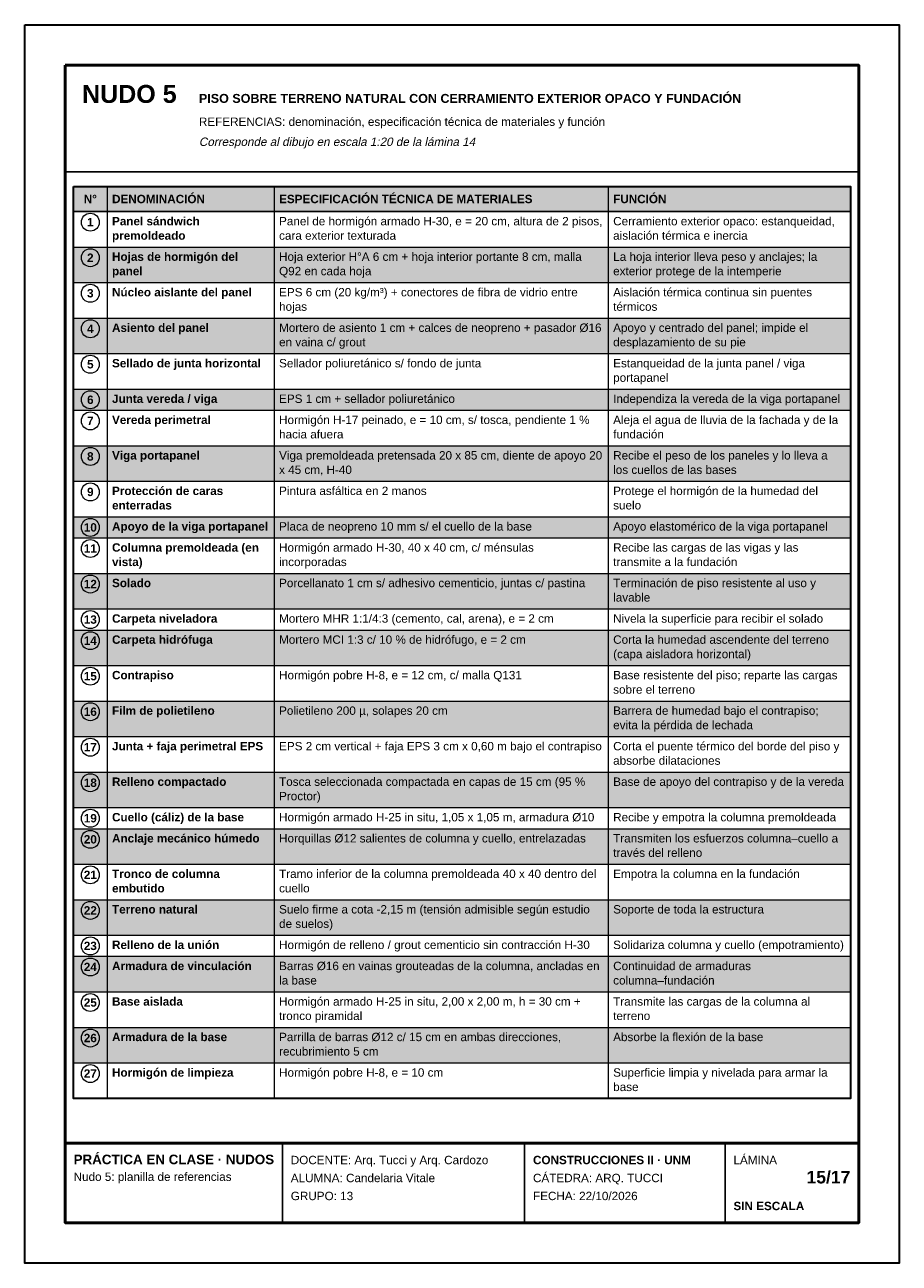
# Model space of a CAD drawing. Header units: millimetres. Extents: x 6 to 4194, y 6 to 5934.
import ezdxf
from ezdxf.enums import TextEntityAlignment as Align

# ---------------------------------------------------------------- set-up
doc = ezdxf.new("R2010")
doc.units = ezdxf.units.MM
doc.header["$LTSCALE"] = 20
for name, color, linetype in [('X-MARCO', 7, 'Continuous'), ('X-ROTULO', 7, 'Continuous'), ('X-TABLA', 7, 'Continuous'), ('X-TEXTOS', 7, 'Continuous')]:
    doc.layers.add(name, color=color, linetype=linetype)
doc.styles.add('ARIAL', font='arial.ttf')
doc.styles.add('ARIAL-B', font='arialbd.ttf')

msp = doc.modelspace()

# ---------------------------------------------------------------- hatches: boundary and pattern name
at = {"layer": 'X-TABLA', "true_color": 0xd9d9d9}
h = msp.add_hatch(color=254, dxfattribs=at)
h.dxf.hatch_style = 1
h.paths.add_polyline_path([(240, 5160), (3960, 5160), (3960, 5040), (240, 5040)])
at = {"layer": 'X-TABLA', "true_color": 0xf2f2f2}
h = msp.add_hatch(color=7, dxfattribs=at)
h.dxf.hatch_style = 1
h.paths.add_polyline_path([(240, 4870), (3960, 4870), (3960, 4700), (240, 4700)])
h = msp.add_hatch(color=7, dxfattribs=at)
h.dxf.hatch_style = 1
h.paths.add_polyline_path([(240, 4530), (3960, 4530), (3960, 4360), (240, 4360)])
h = msp.add_hatch(color=7, dxfattribs=at)
h.dxf.hatch_style = 1
h.paths.add_polyline_path([(240, 4190), (3960, 4190), (3960, 4089), (240, 4089)])
h = msp.add_hatch(color=7, dxfattribs=at)
h.dxf.hatch_style = 1
h.paths.add_polyline_path([(240, 3919), (3960, 3919), (3960, 3749), (240, 3749)])
h = msp.add_hatch(color=7, dxfattribs=at)
h.dxf.hatch_style = 1
h.paths.add_polyline_path([(240, 3579), (3960, 3579), (3960, 3478), (240, 3478)])
h = msp.add_hatch(color=7, dxfattribs=at)
h.dxf.hatch_style = 1
h.paths.add_polyline_path([(240, 3308), (3960, 3308), (3960, 3138), (240, 3138)])
h = msp.add_hatch(color=7, dxfattribs=at)
h.dxf.hatch_style = 1
h.paths.add_polyline_path([(240, 3037), (3960, 3037), (3960, 2867), (240, 2867)])
h = msp.add_hatch(color=7, dxfattribs=at)
h.dxf.hatch_style = 1
h.paths.add_polyline_path([(240, 2697), (3960, 2697), (3960, 2527), (240, 2527)])
h = msp.add_hatch(color=7, dxfattribs=at)
h.dxf.hatch_style = 1
h.paths.add_polyline_path([(240, 2357), (3960, 2357), (3960, 2187), (240, 2187)])
h = msp.add_hatch(color=7, dxfattribs=at)
h.dxf.hatch_style = 1
h.paths.add_polyline_path([(240, 2086), (3960, 2086), (3960, 1916), (240, 1916)])
h = msp.add_hatch(color=7, dxfattribs=at)
h.dxf.hatch_style = 1
h.paths.add_polyline_path([(240, 1746), (3960, 1746), (3960, 1576), (240, 1576)])
h = msp.add_hatch(color=7, dxfattribs=at)
h.dxf.hatch_style = 1
h.paths.add_polyline_path([(240, 1475), (3960, 1475), (3960, 1305), (240, 1305)])
h = msp.add_hatch(color=7, dxfattribs=at)
h.dxf.hatch_style = 1
h.paths.add_polyline_path([(240, 1135), (3960, 1135), (3960, 965), (240, 965)])

# ---------------------------------------------------------------- linework, layer by layer
at = {"layer": 'X-MARCO', "lineweight": 30}
msp.add_lwpolyline([(6, 5934), (4194, 5934), (4194, 6), (6, 6)], close=True, dxfattribs=at)
at = {"layer": 'X-MARCO', "lineweight": 50}
msp.add_lwpolyline([(200, 5740), (4000, 5740), (4000, 200), (200, 200)], close=True, dxfattribs=at)
at = {"layer": 'X-ROTULO', "lineweight": 50}
msp.add_lwpolyline([(200, 580), (4000, 580), (4000, 200), (200, 200)], close=True, dxfattribs=at)
at = {"layer": 'X-ROTULO', "lineweight": 25}
for points in [[(1240, 580), (1240, 200)], [(2400, 580), (2400, 200)], [(3360, 580), (3360, 200)]]:
    msp.add_lwpolyline(points, dxfattribs=at)
at = {"layer": 'X-TABLA', "lineweight": 25}
msp.add_lwpolyline([(240, 5160), (3960, 5160), (3960, 5040), (240, 5040)], close=True, dxfattribs=at)
at = {"layer": 'X-TABLA', "lineweight": 30}
msp.add_lwpolyline([(240, 5160), (3960, 5160), (3960, 795), (240, 795)], close=True, dxfattribs=at)
at = {"layer": 'X-TABLA', "lineweight": 13}
for points in [[(400, 5160), (400, 795)], [(1200, 5160), (1200, 795)], [(2800, 5160), (2800, 795)], [(240, 4870), (3960, 4870)], [(240, 4700), (3960, 4700)], [(240, 4530), (3960, 4530)], [(240, 4360), (3960, 4360)], [(240, 4190), (3960, 4190)], [(240, 4089), (3960, 4089)], [(240, 3919), (3960, 3919)], [(240, 3749), (3960, 3749)], [(240, 3579), (3960, 3579)], [(240, 3478), (3960, 3478)], [(240, 3308), (3960, 3308)], [(240, 3138), (3960, 3138)], [(240, 3037), (3960, 3037)], [(240, 2867), (3960, 2867)], [(240, 2697), (3960, 2697)], [(240, 2527), (3960, 2527)], [(240, 2357), (3960, 2357)], [(240, 2187), (3960, 2187)], [(240, 2086), (3960, 2086)], [(240, 1916), (3960, 1916)], [(240, 1746), (3960, 1746)], [(240, 1576), (3960, 1576)], [(240, 1475), (3960, 1475)], [(240, 1305), (3960, 1305)], [(240, 1135), (3960, 1135)], [(240, 965), (3960, 965)], [(240, 795), (3960, 795)]]:
    msp.add_lwpolyline(points, dxfattribs=at)
at = {"layer": 'X-TABLA', "lineweight": 18}
for centre in [(320, 4989), (320, 4819), (320, 4649), (320, 4479), (320, 4309), (320, 4139), (320, 4038), (320, 3868), (320, 3698), (320, 3528), (320, 3427), (320, 3257), (320, 3087), (320, 2986), (320, 2816), (320, 2646), (320, 2476), (320, 2306), (320, 2136), (320, 2035), (320, 1865), (320, 1695), (320, 1525), (320, 1424), (320, 1254), (320, 1084), (320, 914)]:
    msp.add_circle(centre, 43, dxfattribs=at)
at = {"layer": 'X-TEXTOS', "lineweight": 25}
msp.add_lwpolyline([(200, 5230), (4000, 5230)], dxfattribs=at)

# ---------------------------------------------------------------- texts
at = {"layer": 'X-ROTULO'}
for s, height, style, p in [('PRÁCTICA EN CLASE · NUDOS', 45.824, 'ARIAL-B', (240, 480)), ('DOCENTE: Arq. Tucci y Arq. Cardozo', 40.096, 'ARIAL', (1280, 480)), ('CONSTRUCCIONES II · UNM', 40.096, 'ARIAL-B', (2440, 480)), ('LÁMINA', 40.1, 'ARIAL', (3400, 480)), ('Nudo 5: planilla de referencias', 40.096, 'ARIAL', (240, 400)), ('ALUMNA: Candelaria Vitale', 40.096, 'ARIAL', (1280, 394)), ('CÁTEDRA: ARQ. TUCCI', 40.096, 'ARIAL', (2440, 394)), ('GRUPO: 13', 40.1, 'ARIAL', (1280, 308)), ('FECHA: 22/10/2026', 40.096, 'ARIAL', (2440, 308)), ('SIN ESCALA', 40.1, 'ARIAL-B', (3400, 260))]:
    msp.add_text(s, height=height, dxfattribs=dict(at, style=style)).set_placement(p)
at = {"layer": 'X-ROTULO', "style": 'ARIAL-B'}
msp.add_text('15/17', height=60.14, dxfattribs=at).set_placement((3960, 388), align=Align.RIGHT)
at = {"layer": 'X-TABLA', "style": 'ARIAL-B'}
for s, p in [('N°', (320, 5080)), ('1', (320, 4969)), ('2', (320, 4799)), ('3', (320, 4629)), ('4', (320, 4459)), ('5', (320, 4289)), ('6', (320, 4119)), ('7', (320, 4018)), ('8', (320, 3848)), ('9', (320, 3678)), ('10', (320, 3508)), ('11', (320, 3407)), ('12', (320, 3237)), ('13', (320, 3067)), ('14', (320, 2966)), ('15', (320, 2796)), ('16', (320, 2626)), ('17', (320, 2456)), ('18', (320, 2286)), ('19', (320, 2116)), ('20', (320, 2015)), ('21', (320, 1845)), ('22', (320, 1675)), ('23', (320, 1505)), ('24', (320, 1404)), ('25', (320, 1234)), ('26', (320, 1064)), ('27', (320, 894))]:
    msp.add_text(s, height=40.1, dxfattribs=at).set_placement(p, align=Align.CENTER)
at = {"layer": 'X-TABLA'}
for s, height, style, p in [('DENOMINACIÓN', 40.096, 'ARIAL-B', (424, 5080)), ('ESPECIFICACIÓN TÉCNICA DE MATERIALES', 40.096, 'ARIAL-B', (1224, 5080)), ('FUNCIÓN', 40.1, 'ARIAL-B', (2824, 5080)), ('Panel sándwich', 40.096, 'ARIAL-B', (424, 4974)), ('Panel de hormigón armado H-30, e = 20 cm, altura de 2 pisos,', 40.096, 'ARIAL', (1224, 4974)), ('Cerramiento exterior opaco: estanqueidad,', 40.096, 'ARIAL', (2824, 4974)), ('premoldeado', 40.096, 'ARIAL-B', (424, 4905)), ('cara exterior texturada', 40.096, 'ARIAL', (1224, 4905)), ('aislación térmica e inercia', 40.096, 'ARIAL', (2824, 4905)), ('Hojas de hormigón del', 40.096, 'ARIAL-B', (424, 4804)), ('Hoja exterior H°A 6 cm + hoja interior portante 8 cm, malla', 40.096, 'ARIAL', (1224, 4804)), ('La hoja interior lleva peso y anclajes; la', 40.096, 'ARIAL', (2824, 4804)), ('panel', 40.1, 'ARIAL-B', (424, 4735)), ('Q92 en cada hoja', 40.096, 'ARIAL', (1224, 4735)), ('exterior protege de la intemperie', 40.096, 'ARIAL', (2824, 4735)), ('Núcleo aislante del panel', 40.096, 'ARIAL-B', (424, 4634)), ('EPS 6 cm (20 kg/m³) + conectores de fibra de vidrio entre', 40.096, 'ARIAL', (1224, 4634)), ('Aislación térmica continua sin puentes', 40.096, 'ARIAL', (2824, 4634)), ('hojas', 40.1, 'ARIAL', (1224, 4565)), ('térmicos', 40.1, 'ARIAL', (2824, 4565)), ('Asiento del panel', 40.096, 'ARIAL-B', (424, 4464)), ('Mortero de asiento 1 cm + calces de neopreno + pasador Ø16', 40.096, 'ARIAL', (1224, 4464)), ('Apoyo y centrado del panel; impide el', 40.096, 'ARIAL', (2824, 4464)), ('en vaina c/ grout', 40.096, 'ARIAL', (1224, 4395)), ('desplazamiento de su pie', 40.096, 'ARIAL', (2824, 4395)), ('Sellado de junta horizontal', 40.096, 'ARIAL-B', (424, 4294)), ('Sellador poliuretánico s/ fondo de junta', 40.096, 'ARIAL', (1224, 4294)), ('Estanqueidad de la junta panel / viga', 40.096, 'ARIAL', (2824, 4294)), ('portapanel', 40.1, 'ARIAL', (2824, 4225)), ('Junta vereda / viga', 40.096, 'ARIAL-B', (424, 4124)), ('EPS 1 cm + sellador poliuretánico', 40.096, 'ARIAL', (1224, 4124)), ('Independiza la vereda de la viga portapanel', 40.096, 'ARIAL', (2824, 4124)), ('Vereda perimetral', 40.096, 'ARIAL-B', (424, 4023)), ('Hormigón H-17 peinado, e = 10 cm, s/ tosca, pendiente 1 %', 40.096, 'ARIAL', (1224, 4023)), ('Aleja el agua de lluvia de la fachada y de la', 40.096, 'ARIAL', (2824, 4023)), ('hacia afuera', 40.096, 'ARIAL', (1224, 3954)), ('fundación', 40.1, 'ARIAL', (2824, 3954)), ('Viga portapanel', 40.096, 'ARIAL-B', (424, 3853)), ('Viga premoldeada pretensada 20 x 85 cm, diente de apoyo 20', 40.096, 'ARIAL', (1224, 3853)), ('Recibe el peso de los paneles y lo lleva a', 40.096, 'ARIAL', (2824, 3853)), ('x 45 cm, H-40', 40.096, 'ARIAL', (1224, 3784)), ('los cuellos de las bases', 40.096, 'ARIAL', (2824, 3784)), ('Protección de caras', 40.096, 'ARIAL-B', (424, 3683)), ('Pintura asfáltica en 2 manos', 40.096, 'ARIAL', (1224, 3683)), ('Protege el hormigón de la humedad del', 40.096, 'ARIAL', (2824, 3683)), ('enterradas', 40.1, 'ARIAL-B', (424, 3614)), ('suelo', 40.1, 'ARIAL', (2824, 3614)), ('Apoyo elastomérico de la viga portapanel', 40.096, 'ARIAL', (2824, 3513)), ('Apoyo de la viga portapanel', 40.096, 'ARIAL-B', (424, 3513)), ('Placa de neopreno 10 mm s/ el cuello de la base', 40.096, 'ARIAL', (1224, 3513)), ('Columna premoldeada (en', 40.096, 'ARIAL-B', (424, 3412)), ('Hormigón armado H-30, 40 x 40 cm, c/ ménsulas', 40.096, 'ARIAL', (1224, 3412)), ('Recibe las cargas de las vigas y las', 40.096, 'ARIAL', (2824, 3412)), ('vista)', 40.1, 'ARIAL-B', (424, 3343)), ('incorporadas', 40.096, 'ARIAL', (1224, 3343)), ('transmite a la fundación', 40.096, 'ARIAL', (2824, 3343)), ('Solado', 40.1, 'ARIAL-B', (424, 3242)), ('Porcellanato 1 cm s/ adhesivo cementicio, juntas c/ pastina', 40.096, 'ARIAL', (1224, 3242)), ('Terminación de piso resistente al uso y', 40.096, 'ARIAL', (2824, 3242)), ('lavable', 40.1, 'ARIAL', (2824, 3173)), ('Carpeta niveladora', 40.096, 'ARIAL-B', (424, 3072)), ('Mortero MHR 1:1/4:3 (cemento, cal, arena), e = 2 cm', 40.096, 'ARIAL', (1224, 3072)), ('Nivela la superficie para recibir el solado', 40.096, 'ARIAL', (2824, 3072)), ('Carpeta hidrófuga', 40.096, 'ARIAL-B', (424, 2971)), ('Mortero MCI 1:3 c/ 10 % de hidrófugo, e = 2 cm', 40.096, 'ARIAL', (1224, 2971)), ('Corta la humedad ascendente del terreno', 40.096, 'ARIAL', (2824, 2971)), ('(capa aisladora horizontal)', 40.096, 'ARIAL', (2824, 2902)), ('Hormigón pobre H-8, e = 12 cm, c/ malla Q131', 40.096, 'ARIAL', (1224, 2801)), ('Contrapiso', 40.1, 'ARIAL-B', (424, 2801)), ('Base resistente del piso; reparte las cargas', 40.096, 'ARIAL', (2824, 2801)), ('sobre el terreno', 40.096, 'ARIAL', (2824, 2732)), ('Film de polietileno', 40.096, 'ARIAL-B', (424, 2631)), ('Polietileno 200 µ, solapes 20 cm', 40.096, 'ARIAL', (1224, 2631)), ('Barrera de humedad bajo el contrapiso;', 40.096, 'ARIAL', (2824, 2631)), ('evita la pérdida de lechada', 40.096, 'ARIAL', (2824, 2562)), ('Junta + faja perimetral EPS', 40.096, 'ARIAL-B', (424, 2461)), ('EPS 2 cm vertical + faja EPS 3 cm x 0,60 m bajo el contrapiso', 40.096, 'ARIAL', (1224, 2461)), ('Corta el puente térmico del borde del piso y', 40.096, 'ARIAL', (2824, 2461)), ('absorbe dilataciones', 40.096, 'ARIAL', (2824, 2392)), ('Relleno compactado', 40.096, 'ARIAL-B', (424, 2291)), ('Tosca seleccionada compactada en capas de 15 cm (95 %', 40.096, 'ARIAL', (1224, 2291)), ('Base de apoyo del contrapiso y de la vereda', 40.096, 'ARIAL', (2824, 2291)), ('Proctor)', 40.1, 'ARIAL', (1224, 2222)), ('Cuello (cáliz) de la base', 40.096, 'ARIAL-B', (424, 2121)), ('Hormigón armado H-25 in situ, 1,05 x 1,05 m, armadura Ø10', 40.096, 'ARIAL', (1224, 2121)), ('Recibe y empotra la columna premoldeada', 40.096, 'ARIAL', (2824, 2121)), ('Anclaje mecánico húmedo', 40.096, 'ARIAL-B', (424, 2020)), ('Horquillas Ø12 salientes de columna y cuello, entrelazadas', 40.096, 'ARIAL', (1224, 2020)), ('Transmiten los esfuerzos columna–cuello a', 40.096, 'ARIAL', (2824, 2020)), ('través del relleno', 40.096, 'ARIAL', (2824, 1951)), ('Empotra la columna en la fundación', 40.096, 'ARIAL', (2824, 1850)), ('Tronco de columna', 40.096, 'ARIAL-B', (424, 1850)), ('Tramo inferior de la columna premoldeada 40 x 40 dentro del', 40.096, 'ARIAL', (1224, 1850)), ('embutido', 40.1, 'ARIAL-B', (424, 1781)), ('cuello', 40.1, 'ARIAL', (1224, 1781)), ('Terreno natural', 40.096, 'ARIAL-B', (424, 1680)), ('Suelo firme a cota -2,15 m (tensión admisible según estudio', 40.096, 'ARIAL', (1224, 1680)), ('Soporte de toda la estructura', 40.096, 'ARIAL', (2824, 1680)), ('de suelos)', 40.1, 'ARIAL', (1224, 1611)), ('Relleno de la unión', 40.096, 'ARIAL-B', (424, 1510)), ('Hormigón de relleno / grout cementicio sin contracción H-30', 40.096, 'ARIAL', (1224, 1510)), ('Solidariza columna y cuello (empotramiento)', 40.096, 'ARIAL', (2824, 1510)), ('Armadura de vinculación', 40.096, 'ARIAL-B', (424, 1409)), ('Barras Ø16 en vainas grouteadas de la columna, ancladas en', 40.096, 'ARIAL', (1224, 1409)), ('Continuidad de armaduras', 40.096, 'ARIAL', (2824, 1409)), ('la base', 40.1, 'ARIAL', (1224, 1340)), ('columna–fundación', 40.096, 'ARIAL', (2824, 1340)), ('Base aislada', 40.096, 'ARIAL-B', (424, 1239)), ('Hormigón armado H-25 in situ, 2,00 x 2,00 m, h = 30 cm +', 40.096, 'ARIAL', (1224, 1239)), ('Transmite las cargas de la columna al', 40.096, 'ARIAL', (2824, 1239)), ('tronco piramidal', 40.096, 'ARIAL', (1224, 1170)), ('terreno', 40.1, 'ARIAL', (2824, 1170)), ('Armadura de la base', 40.096, 'ARIAL-B', (424, 1069)), ('Parrilla de barras Ø12 c/ 15 cm en ambas direcciones,', 40.096, 'ARIAL', (1224, 1069)), ('Absorbe la flexión de la base', 40.096, 'ARIAL', (2824, 1069)), ('recubrimiento 5 cm', 40.096, 'ARIAL', (1224, 1000)), ('Hormigón de limpieza', 40.096, 'ARIAL-B', (424, 899)), ('Hormigón pobre H-8, e = 10 cm', 40.096, 'ARIAL', (1224, 899)), ('Superficie limpia y nivelada para armar la', 40.096, 'ARIAL', (2824, 899)), ('base', 40.1, 'ARIAL', (2824, 830))]:
    msp.add_text(s, height=height, dxfattribs=dict(at, style=style)).set_placement(p)
at = {"layer": 'X-TEXTOS'}
for s, height, style, p in [('NUDO 5', 85.92, 'ARIAL-B', (280, 5560)), ('PISO SOBRE TERRENO NATURAL CON CERRAMIENTO EXTERIOR OPACO Y FUNDACIÓN', 42.96, 'ARIAL-B', (840, 5560)), ('REFERENCIAS: denominación, especificación técnica de materiales y función', 40.096, 'ARIAL', (840, 5450))]:
    msp.add_text(s, height=height, dxfattribs=dict(at, style=style)).set_placement(p)
at = {"layer": 'X-TEXTOS', "style": 'ARIAL', "oblique": 12}
msp.add_text('Corresponde al dibujo en escala 1:20 de la lámina 14', height=40.096, dxfattribs=at).set_placement((840, 5354))

doc.saveas('drawing.dxf')
